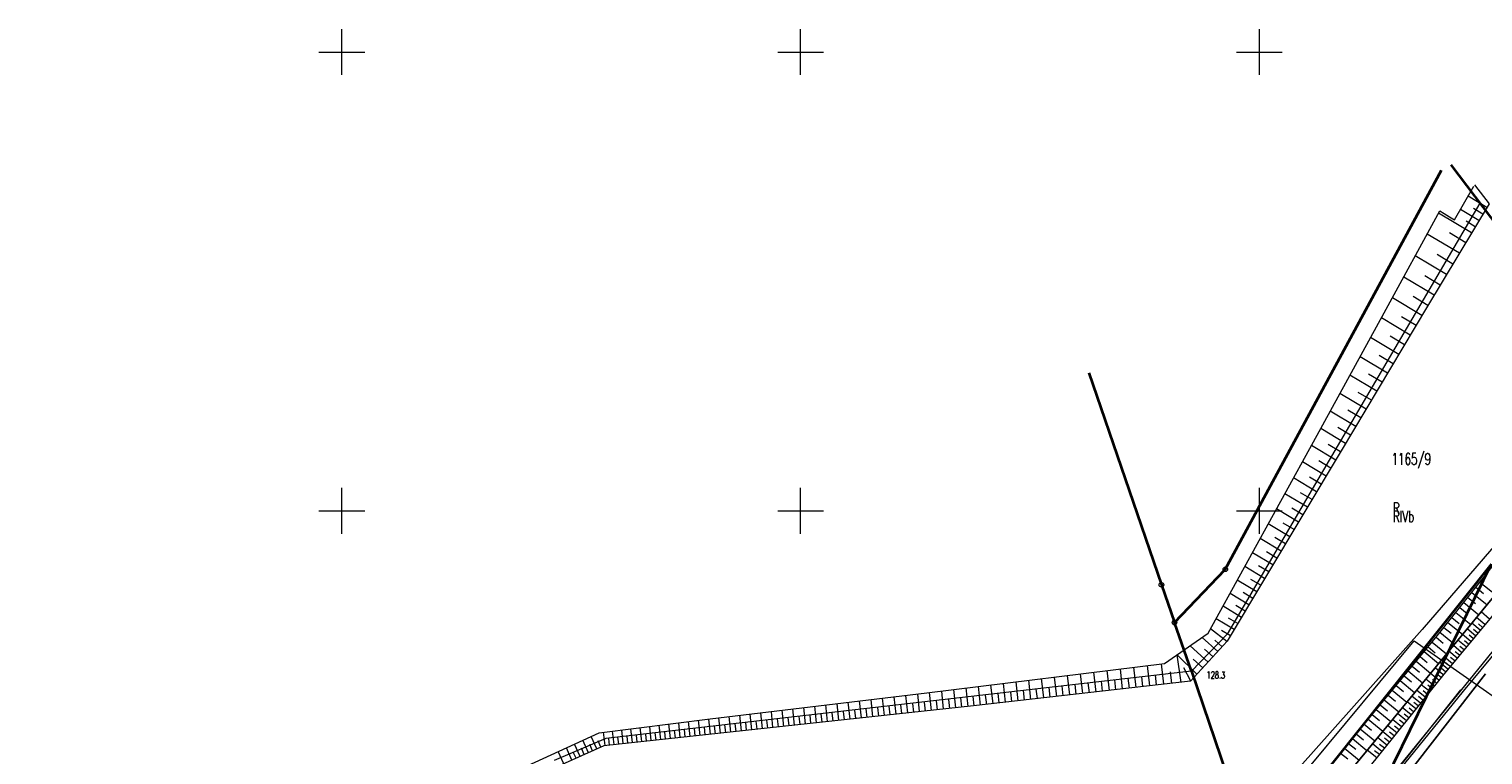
# Model space of a CAD drawing. Header units: metres. Extents: x 0 to 6497944, y 0 to 5963356.
# Tile 190 of 191: x 6497566 to 6497724, y 5963223 to 5963302. Entities that reach past the tile are written whole.
import ezdxf

# ---------------------------------------------------------------- set-up
doc = ezdxf.new("R2010")
doc.units = ezdxf.units.M
doc.header["$MEASUREMENT"] = 0
doc.layers.get('0').update_dxf_attribs({"color": 8, "linetype": 'CONTINUOUS', "lineweight": 13})
for name, color, linetype, lineweight in [('000_INNE__NIEZYDENTYFIKOWANE_', 8, 'CONTINUOUS', 13), ('209_OPIS_KONTURU_KLASYFIKACYJNEGO', 8, 'CONTINUOUS', 13), ('210_OZNACZENIE_UzYTKU', 8, 'CONTINUOUS', 13), ('211_NR_DZIAlKI', 7, 'CONTINUOUS', 25), ('217_GRANICA_KONTURU_KLASYFIKCYJNEGO', 8, 'CONTINUOUS', 13), ('218_GRANICA_UzYTKU', 8, 'CONTINUOUS', 13), ('219_LINIA_GRANICY', 3, 'CONTINUOUS', 35), ('JEZDNIA__POWIERZCHNIA_', 8, 'CONTINUOUS', 25), ('PRZEWoD_ELEKTROENERGETYCZNY__LINIA_', 1, 'CONTINUOUS', 13), ('PRZEWoD_GAZOWY__LINIA_', 54, 'CONTINUOUS', 13), ('PRZEWoD_KANALIZACYJNY__LINIA_', 36, 'CONTINUOUS', 13), ('PRZEWoD_TELEKOMUNIKACYJNY__LINIA_', 30, 'CONTINUOUS', 13), ('PUNKT_WYSOKOsCIOWY_NATURALNY_ATR2', 8, 'CONTINUOUS', 13), ('siatka', 8, 'CONTINUOUS', 13), ('SKARPA_NIEUMOCNIONA__POWIERZCHNIA_', 8, 'CONTINUOUS', 13), ('SKARPA_UMOCNIONA__POWIERZCHNIA_', 8, 'CONTINUOUS', 13)]:
    doc.layers.add(name, color=color, linetype=linetype, lineweight=lineweight)
doc.styles.get("Standard").update_dxf_attribs({"font": 'simplex.shx'})

# ---------------------------------------------------------------- blocks, each defined once
blk = doc.blocks.new('GRO')
at = {"color": 0, "linetype": 'Continuous', "lineweight": 13}
blk.add_circle((0, 0), 0.1, dxfattribs=at)
blk = doc.blocks.new('GRT')
at = {"color": 0, "linetype": 'Continuous', "lineweight": 18}
blk.add_circle((0, 0), 0.5, dxfattribs=at)

msp = doc.modelspace()

# ---------------------------------------------------------------- linework, layer by layer
at = {"layer": '000_INNE__NIEZYDENTYFIKOWANE_', "flags": 128}
for points in [[(6497723.16, 5963241.1), (6497724.83, 5963239.76)], [(6497723.6, 5963241.66), (6497724.44, 5963240.99)], [(6497724.05, 5963242.22), (6497725.74, 5963240.87)], [(6497721.84, 5963239.45), (6497722.66, 5963238.79)], [(6497722.28, 5963239.99), (6497723.93, 5963238.67)], [(6497722.71, 5963240.55), (6497723.55, 5963239.88)], [(6497720.54, 5963237.82), (6497722.16, 5963236.53)], [(6497720.97, 5963238.36), (6497721.79, 5963237.71)], [(6497721.4, 5963238.9), (6497723.04, 5963237.59)], [(6497724.08, 5963236.98), (6497723.16, 5963237.74)], [(6497724.58, 5963237.59), (6497723.67, 5963238.35)], [(6497724.33, 5963237.28), (6497723.87, 5963237.66)], [(6497725.09, 5963238.2), (6497724.17, 5963238.97)], [(6497719.26, 5963236.22), (6497720.05, 5963235.57)], [(6497719.69, 5963236.75), (6497721.29, 5963235.47)], [(6497720.11, 5963237.28), (6497720.92, 5963236.64)], [(6497723.06, 5963235.76), (6497722.15, 5963236.51)], [(6497723.57, 5963236.36), (6497722.65, 5963237.12)], [(6497723.32, 5963236.06), (6497722.86, 5963236.44)], [(6497723.82, 5963236.67), (6497723.36, 5963237.05)], [(6497717.96, 5963234.64), (6497719.54, 5963233.34)], [(6497718.39, 5963235.17), (6497719.18, 5963234.52)], [(6497718.83, 5963235.69), (6497720.4, 5963234.39)], [(6497721.55, 5963233.94), (6497720.65, 5963234.69)], [(6497722.05, 5963234.54), (6497721.15, 5963235.3)], [(6497721.8, 5963234.24), (6497721.35, 5963234.62)], [(6497722.56, 5963235.15), (6497721.65, 5963235.9)], [(6497722.31, 5963234.84), (6497721.85, 5963235.22)], [(6497722.81, 5963235.45), (6497722.35, 5963235.83)], [(6497716.66, 5963233.07), (6497717.45, 5963232.42)], [(6497717.09, 5963233.59), (6497718.67, 5963232.29)], [(6497717.53, 5963234.12), (6497718.31, 5963233.47)], [(6497720.05, 5963232.13), (6497719.15, 5963232.88)], [(6497720.55, 5963232.73), (6497719.65, 5963233.48)], [(6497721.05, 5963233.33), (6497720.15, 5963234.08)], [(6497720.8, 5963233.03), (6497720.35, 5963233.41)], [(6497721.3, 5963233.64), (6497720.85, 5963234.01)], [(6497715.35, 5963231.49), (6497716.93, 5963230.18)], [(6497715.79, 5963232.01), (6497716.58, 5963231.36)], [(6497716.22, 5963232.54), (6497717.8, 5963231.24)], [(6497719.07, 5963230.91), (6497718.15, 5963231.66)], [(6497719.56, 5963231.53), (6497718.64, 5963232.26)], [(6497719.32, 5963231.22), (6497718.86, 5963231.59)], [(6497719.81, 5963231.83), (6497719.35, 5963232.2)], [(6497720.3, 5963232.43), (6497719.85, 5963232.81)], [(6497714.05, 5963229.91), (6497714.84, 5963229.26)], [(6497714.49, 5963230.44), (6497716.06, 5963229.13)], [(6497714.92, 5963230.96), (6497715.71, 5963230.31)], [(6497717.57, 5963229.04), (6497716.62, 5963229.8)], [(6497718.08, 5963229.67), (6497717.13, 5963230.43)], [(6497717.83, 5963229.36), (6497717.35, 5963229.74)], [(6497718.58, 5963230.29), (6497717.64, 5963231.04)], [(6497718.33, 5963229.98), (6497717.86, 5963230.36)], [(6497718.83, 5963230.6), (6497718.36, 5963230.98)], [(6497712.75, 5963228.33), (6497714.33, 5963227.02)], [(6497713.18, 5963228.86), (6497713.97, 5963228.2)], [(6497713.62, 5963229.38), (6497715.2, 5963228.08)], [(6497716.55, 5963227.76), (6497715.58, 5963228.54)], [(6497717.06, 5963228.4), (6497716.1, 5963229.17)], [(6497716.81, 5963228.08), (6497716.32, 5963228.47)], [(6497717.32, 5963228.72), (6497716.84, 5963229.11)], [(6497711.44, 5963226.75), (6497712.23, 5963226.1)], [(6497711.88, 5963227.28), (6497713.46, 5963225.97)], [(6497712.31, 5963227.8), (6497713.1, 5963227.15)], [(6497714.97, 5963225.79), (6497713.97, 5963226.6)], [(6497715.5, 5963226.46), (6497714.51, 5963227.25)], [(6497716.03, 5963227.11), (6497715.05, 5963227.9)], [(6497715.77, 5963226.78), (6497715.27, 5963227.18)], [(6497716.29, 5963227.44), (6497715.8, 5963227.83)], [(6497710.14, 5963225.17), (6497711.73, 5963223.88)], [(6497710.57, 5963225.7), (6497711.36, 5963225.04)], [(6497711, 5963226.22), (6497712.59, 5963224.92)], [(6497713.9, 5963224.45), (6497712.88, 5963225.27)], [(6497714.44, 5963225.12), (6497713.43, 5963225.94)], [(6497714.17, 5963224.79), (6497713.66, 5963225.2)], [(6497714.71, 5963225.46), (6497714.2, 5963225.86)], [(6497715.24, 5963226.13), (6497714.74, 5963226.52)], [(6497708.86, 5963223.59), (6497709.65, 5963222.95)], [(6497709.29, 5963224.11), (6497710.87, 5963222.83)], [(6497709.71, 5963224.64), (6497710.5, 5963224)], [(6497712.8, 5963223.08), (6497711.76, 5963223.91)], [(6497713.35, 5963223.77), (6497712.32, 5963224.59)], [(6497713.08, 5963223.42), (6497712.56, 5963223.84)], [(6497713.63, 5963224.11), (6497713.11, 5963224.52)]]:
    msp.add_lwpolyline(points, dxfattribs=at)
at = {"layer": '217_GRANICA_KONTURU_KLASYFIKCYJNEGO', "flags": 128}
for points in [[(6497724.03, 5963283.54), (6497696.51, 5963236.53)], [(6497740, 5963262.48), (6497724.03, 5963283.54)], [(6497699.58, 5963212), (6497725.27, 5963244.18)], [(6497696.51, 5963236.53), (6497692.59, 5963232.51)], [(6497692.59, 5963232.51), (6497628.76, 5963225.19)], [(6497699.58, 5963212), (6497692.59, 5963232.51)], [(6497628.76, 5963225.19), (6497623.14, 5963222.76)]]:
    msp.add_lwpolyline(points, dxfattribs=at)
at = {"layer": '218_GRANICA_UzYTKU', "flags": 128}
for points in [[(6497724.03, 5963283.54), (6497696.51, 5963236.53)], [(6497740, 5963262.48), (6497724.03, 5963283.54)], [(6497699.58, 5963212), (6497725.27, 5963244.18)], [(6497725.27, 5963244.18), (6497700.45, 5963193.52)], [(6497696.51, 5963236.53), (6497692.59, 5963232.51)], [(6497692.59, 5963232.51), (6497628.76, 5963225.19)], [(6497699.58, 5963212), (6497692.59, 5963232.51)], [(6497628.76, 5963225.19), (6497623.14, 5963222.76)]]:
    msp.add_lwpolyline(points, dxfattribs=at)
at = {"layer": '219_LINIA_GRANICY', "flags": 128}
for points in [[(6497696.29, 5963243.61), (6497719.87, 5963287.11)], [(6497720.88, 5963287.69), (6497740, 5963262.48)], [(6497681.42, 5963265.03), (6497689.33, 5963241.92)], [(6497725.27, 5963244.18), (6497699.58, 5963212)], [(6497725.27, 5963244.18), (6497700.45, 5963193.52)], [(6497690.75, 5963237.81), (6497696.29, 5963243.61)], [(6497689.33, 5963241.92), (6497690.75, 5963237.81)], [(6497692.59, 5963232.51), (6497690.75, 5963237.81)], [(6497692.59, 5963232.51), (6497699.58, 5963212)]]:
    msp.add_lwpolyline(points, dxfattribs=at)
at = {"layer": 'JEZDNIA__POWIERZCHNIA_', "flags": 128}
msp.add_lwpolyline([(6497562, 5963151.52), (6497567.42, 5963153.38), (6497581.38, 5963158.58), (6497590.74, 5963161.97), (6497605.1, 5963167.37), (6497630.7, 5963176.72), (6497646.44, 5963182.46), (6497661.98, 5963188.11), (6497680.74, 5963194.95), (6497690.58, 5963198.6), (6497697.66, 5963203.01), (6497702.62, 5963206.69), (6497709.79, 5963213.73), (6497710.93, 5963214.73), (6497717.24, 5963222.65), (6497724.65, 5963232.21)], dxfattribs=at)
at = {"layer": 'PRZEWoD_ELEKTROENERGETYCZNY__LINIA_', "flags": 128}
msp.add_lwpolyline([(6497740, 5963252.63), (6497723.78, 5963232.67), (6497713.96, 5963220.58), (6497705.61, 5963210.38), (6497695.65, 5963201.82), (6497672.47, 5963192.74), (6497646.11, 5963182.86), (6497631.91, 5963177.78), (6497615.17, 5963172.16), (6497591.26, 5963163.45), (6497567.54, 5963154.8), (6497546.81, 5963147.29)], dxfattribs=at)
at = {"layer": 'PRZEWoD_GAZOWY__LINIA_', "flags": 128}
msp.add_lwpolyline([(6497740, 5963252.11), (6497736.38, 5963247.54), (6497725.21, 5963233.92), (6497722.22, 5963230.35), (6497706.15, 5963210.52), (6497695.66, 5963201.61), (6497674.15, 5963193.24), (6497661.44, 5963188.26), (6497637.52, 5963179.61), (6497614.54, 5963171.74), (6497590.95, 5963163.12), (6497552.77, 5963149.34), (6497515.87, 5963135.93), (6497478.52, 5963122.49), (6497467.27, 5963118.39)], dxfattribs=at)
at = {"layer": 'PRZEWoD_KANALIZACYJNY__LINIA_', "flags": 128}
msp.add_lwpolyline([(6497740, 5963262.82), (6497717.76, 5963237.07), (6497702.35, 5963219.77), (6497701.74, 5963214.91)], dxfattribs=at)
at = {"layer": 'PRZEWoD_TELEKOMUNIKACYJNY__LINIA_', "flags": 128}
for points in [[(6497663.32, 5963175.19), (6497665.04, 5963181.2), (6497660.03, 5963196.43), (6497674.31, 5963200.84), (6497691.2, 5963207.5), (6497693.58, 5963209.03), (6497698.15, 5963213.31), (6497716.87, 5963235.82), (6497733.27, 5963224.34)], [(6497671.39, 5963194.37), (6497677.71, 5963195.56), (6497695.39, 5963201.64), (6497698.6, 5963203.02), (6497705.27, 5963209.49), (6497721.96, 5963230.47)]]:
    msp.add_lwpolyline(points, dxfattribs=at)
at = {"layer": 'siatka', "flags": 128}
for points in [[(6497600, 5963297.5), (6497600, 5963302.5)], [(6497650, 5963297.5), (6497650, 5963302.5)], [(6497700, 5963297.5), (6497700, 5963302.5)], [(6497597.5, 5963300), (6497602.5, 5963300)], [(6497647.5, 5963300), (6497652.5, 5963300)], [(6497697.5, 5963300), (6497702.5, 5963300)], [(6497600, 5963247.5), (6497600, 5963252.5)], [(6497650, 5963247.5), (6497650, 5963252.5)], [(6497700, 5963247.5), (6497700, 5963252.5)], [(6497597.5, 5963250), (6497602.5, 5963250)], [(6497647.5, 5963250), (6497652.5, 5963250)], [(6497697.5, 5963250), (6497702.5, 5963250)]]:
    msp.add_lwpolyline(points, dxfattribs=at)
at = {"layer": 'SKARPA_NIEUMOCNIONA__POWIERZCHNIA_', "flags": 128}
for points in [[(6497636.47, 5963183.34), (6497634.14, 5963184.15), (6497641.74, 5963187.65), (6497652.54, 5963191.41), (6497665.47, 5963196.44), (6497673.7, 5963199.39), (6497683.5, 5963202.54), (6497685.69, 5963203.52), (6497692.7, 5963207.46), (6497699.3, 5963211.79), (6497710.45, 5963225.55), (6497719.37, 5963236.35), (6497727.2, 5963246.17), (6497729.55, 5963249.22), (6497738.79, 5963259.19), (6497740, 5963260.6)], [(6497740, 5963255.71), (6497736.66, 5963252.85), (6497726.23, 5963241.46), (6497715.09, 5963227.95), (6497705.16, 5963215.92), (6497700.27, 5963210.07), (6497692.69, 5963204.05), (6497684.18, 5963199.75), (6497670.53, 5963195.19), (6497651.98, 5963188.75)], [(6497636.47, 5963183.34), (6497651.98, 5963188.75), (6497670.53, 5963195.19), (6497684.18, 5963199.75), (6497692.69, 5963204.05), (6497700.27, 5963210.07), (6497705.16, 5963215.92), (6497715.09, 5963227.95), (6497726.23, 5963241.46), (6497727.08, 5963240.59), (6497719.95, 5963232.01), (6497711.65, 5963221.64), (6497705.59, 5963214.05), (6497701.21, 5963208.72), (6497693.84, 5963203.04), (6497684.62, 5963198.5), (6497670.2, 5963193.45), (6497656.18, 5963188.43), (6497645.49, 5963184.62), (6497635.24, 5963180.95)]]:
    msp.add_lwpolyline(points, dxfattribs=at)
at = {"layer": 'SKARPA_UMOCNIONA__POWIERZCHNIA_', "flags": 128}
for points in [[(6497723.47, 5963285.51), (6497725.05, 5963283.47), (6497718.33, 5963272.29), (6497708.91, 5963256.52), (6497696.5, 5963235.79), (6497692.51, 5963231.41), (6497668.84, 5963228.73), (6497628.56, 5963224.39), (6497606.89, 5963214.69)], [(6497611.08, 5963218.01), (6497628.03, 5963225.8), (6497640.14, 5963227.32), (6497663.74, 5963230.15), (6497689.65, 5963233.35), (6497694.42, 5963236.65), (6497706.3, 5963258.25), (6497713.62, 5963271.58), (6497719.67, 5963282.68), (6497720.14, 5963282.39), (6497720.73, 5963282.04), (6497721.26, 5963281.71), (6497723.39, 5963285.37)], [(6497724.79, 5963283.04), (6497722.75, 5963284.27)], [(6497723.13, 5963280.28), (6497719.54, 5963282.44)], [(6497723.94, 5963281.63), (6497721.92, 5963282.84)], [(6497724.36, 5963282.32), (6497723.34, 5963282.93)], [(6497723.53, 5963280.95), (6497722.53, 5963281.55)], [(6497721.8, 5963278.06), (6497718.3, 5963280.16)], [(6497722.49, 5963279.21), (6497720.72, 5963280.28)], [(6497720.4, 5963275.74), (6497717, 5963277.78)], [(6497721.1, 5963276.89), (6497719.37, 5963277.93)], [(6497719.04, 5963273.48), (6497715.74, 5963275.46)], [(6497719.72, 5963274.6), (6497718.04, 5963275.61)], [(6497717.72, 5963271.28), (6497714.5, 5963273.2)], [(6497718.38, 5963272.37), (6497716.75, 5963273.35)], [(6497716.44, 5963269.13), (6497713.31, 5963271.01)], [(6497717.08, 5963270.2), (6497715.49, 5963271.15)], [(6497715.2, 5963267.04), (6497712.13, 5963268.87)], [(6497715.82, 5963268.08), (6497714.27, 5963269.01)], [(6497713.98, 5963265.01), (6497710.99, 5963266.79)], [(6497714.58, 5963266.02), (6497713.07, 5963266.92)], [(6497712.79, 5963263.02), (6497709.88, 5963264.76)], [(6497713.38, 5963264.01), (6497711.91, 5963264.89)], [(6497711.63, 5963261.08), (6497708.79, 5963262.78)], [(6497712.21, 5963262.04), (6497710.77, 5963262.9)], [(6497710.5, 5963259.18), (6497707.72, 5963260.84)], [(6497711.06, 5963260.13), (6497709.66, 5963260.97)], [(6497709.4, 5963257.34), (6497706.69, 5963258.96)], [(6497709.95, 5963258.25), (6497708.57, 5963259.07)], [(6497708.32, 5963255.53), (6497705.68, 5963257.12)], [(6497708.86, 5963256.43), (6497707.52, 5963257.23)], [(6497707.27, 5963253.78), (6497704.69, 5963255.32)], [(6497707.79, 5963254.65), (6497706.48, 5963255.43)], [(6497706.24, 5963252.06), (6497703.72, 5963253.57)], [(6497706.75, 5963252.91), (6497705.48, 5963253.67)], [(6497705.74, 5963251.22), (6497704.49, 5963251.96)], [(6497705.24, 5963250.39), (6497702.78, 5963251.85)], [(6497704.26, 5963248.75), (6497701.86, 5963250.19)], [(6497704.75, 5963249.56), (6497703.53, 5963250.29)], [(6497703.31, 5963247.16), (6497700.97, 5963248.56)], [(6497703.78, 5963247.95), (6497702.6, 5963248.66)], [(6497702.38, 5963245.6), (6497700.1, 5963246.97)], [(6497702.84, 5963246.38), (6497701.68, 5963247.07)], [(6497701.47, 5963244.09), (6497699.24, 5963245.42)], [(6497701.02, 5963243.34), (6497699.92, 5963244)], [(6497701.92, 5963244.84), (6497700.79, 5963245.51)], [(6497699.72, 5963241.16), (6497697.6, 5963242.43)], [(6497700.58, 5963242.61), (6497698.41, 5963243.91)], [(6497700.15, 5963241.88), (6497699.07, 5963242.52)], [(6497698.87, 5963239.75), (6497696.81, 5963240.99)], [(6497699.29, 5963240.45), (6497698.25, 5963241.08)], [(6497698.05, 5963238.38), (6497696.04, 5963239.59)], [(6497698.46, 5963239.06), (6497697.44, 5963239.67)], [(6497697.25, 5963237.04), (6497695.28, 5963238.22)], [(6497697.65, 5963237.71), (6497696.65, 5963238.3)], [(6497695.46, 5963234.65), (6497693.76, 5963236.2)], [(6497696.45, 5963235.74), (6497694.69, 5963237.14)], [(6497696.85, 5963236.38), (6497695.88, 5963236.96)], [(6497694.41, 5963233.5), (6497692.45, 5963235.29)], [(6497694.95, 5963234.09), (6497694.04, 5963234.92)], [(6497695.95, 5963235.18), (6497695.16, 5963235.9)], [(6497686.57, 5963230.74), (6497686.32, 5963232.94)], [(6497688.05, 5963230.91), (6497687.8, 5963233.12)], [(6497689.58, 5963231.08), (6497689.33, 5963233.31)], [(6497693.2, 5963232.17), (6497691.03, 5963234.31)], [(6497691.49, 5963231.29), (6497691.03, 5963234.31)], [(6497692.53, 5963231.43), (6497691.78, 5963232.87)], [(6497693.83, 5963232.86), (6497692.77, 5963233.82)], [(6497673.72, 5963229.28), (6497673.49, 5963231.35)], [(6497675.11, 5963229.44), (6497674.87, 5963231.53)], [(6497676.51, 5963229.6), (6497676.27, 5963231.7)], [(6497677.92, 5963229.76), (6497677.68, 5963231.87)], [(6497679.34, 5963229.92), (6497679.09, 5963232.05)], [(6497680.76, 5963230.08), (6497680.52, 5963232.22)], [(6497682.2, 5963230.24), (6497681.96, 5963232.4)], [(6497682.92, 5963230.32), (6497682.8, 5963231.41)], [(6497683.65, 5963230.41), (6497683.4, 5963232.58)], [(6497684.37, 5963230.49), (6497684.25, 5963231.58)], [(6497685.1, 5963230.57), (6497684.86, 5963232.76)], [(6497685.84, 5963230.65), (6497685.71, 5963231.75)], [(6497687.31, 5963230.82), (6497687.18, 5963231.93)], [(6497688.8, 5963230.99), (6497688.68, 5963232.1)], [(6497690.47, 5963231.18), (6497690.33, 5963232.45)], [(6497660.41, 5963227.82), (6497660.2, 5963229.73)], [(6497661.68, 5963227.96), (6497661.48, 5963229.88)], [(6497662.97, 5963228.1), (6497662.76, 5963230.03)], [(6497664.27, 5963228.24), (6497664.06, 5963230.19)], [(6497665.59, 5963228.38), (6497665.38, 5963230.35)], [(6497666.92, 5963228.52), (6497666.7, 5963230.52)], [(6497668.26, 5963228.67), (6497668.04, 5963230.68)], [(6497668.93, 5963228.74), (6497668.82, 5963229.75)], [(6497669.61, 5963228.82), (6497669.38, 5963230.85)], [(6497670.29, 5963228.89), (6497670.17, 5963229.91)], [(6497670.97, 5963228.97), (6497670.74, 5963231.01)], [(6497671.65, 5963229.05), (6497671.54, 5963230.07)], [(6497672.34, 5963229.13), (6497672.11, 5963231.18)], [(6497673.03, 5963229.2), (6497672.91, 5963230.24)], [(6497674.41, 5963229.36), (6497674.3, 5963230.4)], [(6497675.81, 5963229.52), (6497675.69, 5963230.57)], [(6497677.21, 5963229.68), (6497677.09, 5963230.73)], [(6497678.63, 5963229.84), (6497678.5, 5963230.9)], [(6497680.05, 5963230), (6497679.93, 5963231.07)], [(6497681.48, 5963230.16), (6497681.36, 5963231.24)], [(6497646.99, 5963226.38), (6497646.81, 5963228.12)], [(6497648.17, 5963226.5), (6497647.98, 5963228.26)], [(6497649.35, 5963226.63), (6497649.15, 5963228.4)], [(6497650.54, 5963226.76), (6497650.34, 5963228.54)], [(6497651.73, 5963226.89), (6497651.54, 5963228.69)], [(6497652.94, 5963227.02), (6497652.75, 5963228.83)], [(6497654.16, 5963227.15), (6497653.97, 5963228.98)], [(6497654.78, 5963227.21), (6497654.68, 5963228.13)], [(6497655.39, 5963227.28), (6497655.19, 5963229.12)], [(6497656.01, 5963227.35), (6497655.91, 5963228.27)], [(6497656.63, 5963227.41), (6497656.43, 5963229.27)], [(6497657.25, 5963227.48), (6497657.15, 5963228.41)], [(6497657.88, 5963227.55), (6497657.68, 5963229.42)], [(6497658.51, 5963227.62), (6497658.4, 5963228.56)], [(6497659.14, 5963227.68), (6497658.93, 5963229.57)], [(6497659.77, 5963227.75), (6497659.67, 5963228.7)], [(6497661.04, 5963227.89), (6497660.94, 5963228.85)], [(6497662.33, 5963228.03), (6497662.22, 5963228.99)], [(6497663.62, 5963228.17), (6497663.52, 5963229.14)], [(6497664.93, 5963228.31), (6497664.82, 5963229.29)], [(6497666.25, 5963228.45), (6497666.14, 5963229.44)], [(6497667.58, 5963228.59), (6497667.48, 5963229.6)], [(6497634.76, 5963225.06), (6497634.59, 5963226.62)], [(6497635.82, 5963225.17), (6497635.65, 5963226.76)], [(6497636.89, 5963225.29), (6497636.71, 5963226.89)], [(6497637.97, 5963225.4), (6497637.79, 5963227.03)], [(6497639.06, 5963225.52), (6497638.88, 5963227.16)], [(6497640.16, 5963225.64), (6497639.99, 5963227.3)], [(6497640.72, 5963225.7), (6497640.63, 5963226.53)], [(6497641.28, 5963225.76), (6497641.1, 5963227.44)], [(6497641.84, 5963225.82), (6497641.75, 5963226.66)], [(6497642.4, 5963225.88), (6497642.22, 5963227.57)], [(6497642.97, 5963225.94), (6497642.88, 5963226.79)], [(6497643.54, 5963226), (6497643.36, 5963227.71)], [(6497644.11, 5963226.07), (6497644.02, 5963226.92)], [(6497644.68, 5963226.13), (6497644.5, 5963227.84)], [(6497645.26, 5963226.19), (6497645.16, 5963227.05)], [(6497645.83, 5963226.25), (6497645.65, 5963227.98)], [(6497646.41, 5963226.31), (6497646.32, 5963227.18)], [(6497647.58, 5963226.44), (6497647.48, 5963227.31)], [(6497648.75, 5963226.57), (6497648.66, 5963227.45)], [(6497649.94, 5963226.69), (6497649.84, 5963227.58)], [(6497651.13, 5963226.82), (6497651.04, 5963227.72)], [(6497652.34, 5963226.95), (6497652.24, 5963227.86)], [(6497653.55, 5963227.08), (6497653.45, 5963227.99)], [(6497626.87, 5963223.63), (6497626.26, 5963224.99)], [(6497627.78, 5963224.04), (6497627.17, 5963225.4)], [(6497628.69, 5963224.4), (6497628.53, 5963225.86)], [(6497629.18, 5963224.46), (6497629.1, 5963225.19)], [(6497629.67, 5963224.51), (6497629.51, 5963225.99)], [(6497630.17, 5963224.56), (6497630.09, 5963225.31)], [(6497630.67, 5963224.62), (6497630.5, 5963226.11)], [(6497631.17, 5963224.67), (6497631.09, 5963225.42)], [(6497631.67, 5963224.73), (6497631.51, 5963226.24)], [(6497632.18, 5963224.78), (6497632.1, 5963225.54)], [(6497632.69, 5963224.84), (6497632.53, 5963226.36)], [(6497633.2, 5963224.89), (6497633.12, 5963225.66)], [(6497633.72, 5963224.95), (6497633.55, 5963226.49)], [(6497634.24, 5963225), (6497634.16, 5963225.78)], [(6497635.29, 5963225.12), (6497635.2, 5963225.9)], [(6497636.35, 5963225.23), (6497636.26, 5963226.03)], [(6497637.42, 5963225.35), (6497637.34, 5963226.15)], [(6497638.51, 5963225.46), (6497638.42, 5963226.28)], [(6497639.61, 5963225.58), (6497639.52, 5963226.41)], [(6497624.18, 5963222.43), (6497623.58, 5963223.76)], [(6497625.07, 5963222.83), (6497624.47, 5963224.16)], [(6497625.52, 5963223.03), (6497625.22, 5963223.7)], [(6497625.97, 5963223.23), (6497625.36, 5963224.57)], [(6497626.42, 5963223.43), (6497626.11, 5963224.11)], [(6497627.32, 5963223.84), (6497627.02, 5963224.51)], [(6497628.23, 5963224.24), (6497627.92, 5963224.93)]]:
    msp.add_lwpolyline(points, dxfattribs=at)

# ---------------------------------------------------------------- block references
at = {"xscale": 0.5, "yscale": 0.5, "zscale": 0.5}
for name, p in [('GRT', (6497696.29, 5963243.61)), ('GRT', (6497689.33, 5963241.92)), ('GRT', (6497690.75, 5963237.81)), ('GRO', (6497692.59, 5963232.51))]:
    msp.add_blockref(name, p, dxfattribs=at)

# ---------------------------------------------------------------- texts
at = {"layer": '209_OPIS_KONTURU_KLASYFIKACYJNEGO', "width": 0.66}
msp.add_text('RIVb', height=1.25, dxfattribs=at).set_placement((6497714.55, 5963248.74))
at = {"layer": '210_OZNACZENIE_UzYTKU', "width": 0.66}
msp.add_text('R', height=1.25, dxfattribs=at).set_placement((6497714.55, 5963249.64))
at = {"layer": '211_NR_DZIAlKI', "width": 0.66}
msp.add_text('1165/9', height=1.25, dxfattribs=at).set_placement((6497714.41, 5963255.02))
at = {"layer": 'PUNKT_WYSOKOsCIOWY_NATURALNY_ATR2', "width": 0.66}
msp.add_text('128.3', height=0.75, rotation=359.1, dxfattribs=at).set_placement((6497694.25, 5963231.73))

doc.saveas('drawing.dxf')
